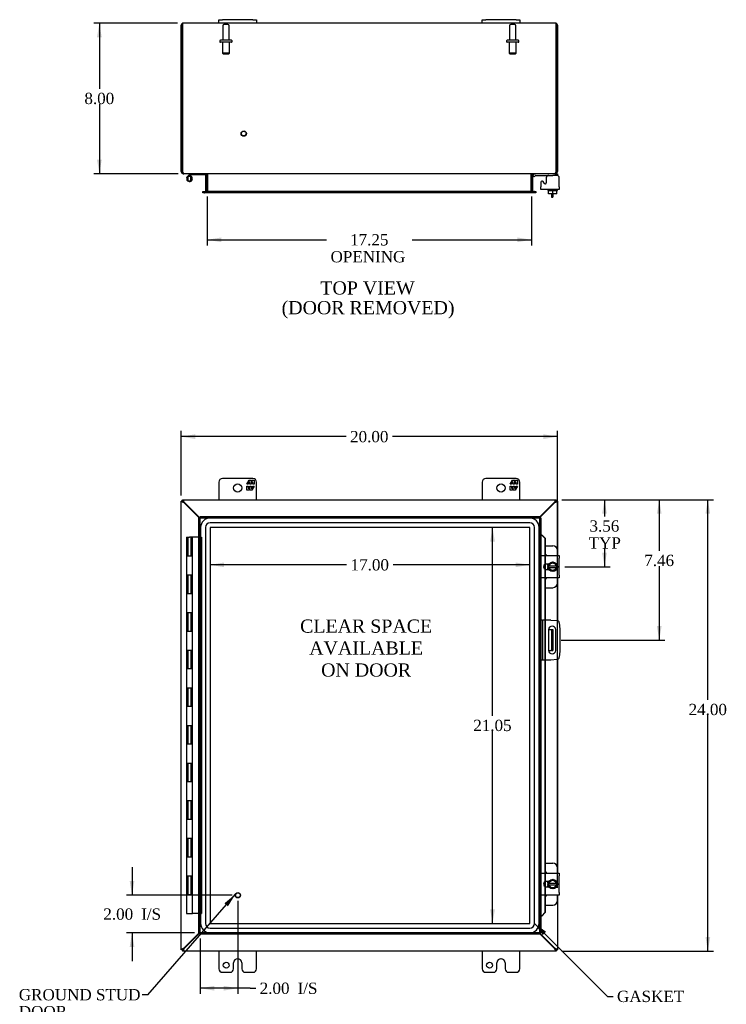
# Model space of a CAD drawing. Header units: inches. Extents: x 6 to 148, y 5 to 99.
# Tile 3 of 7: x 30 to 68, y 33 to 85. Entities that reach past the tile are written whole.
import ezdxf
from ezdxf.enums import TextEntityAlignment as Align

# ---------------------------------------------------------------- set-up
doc = ezdxf.new("R2010")
doc.units = ezdxf.units.IN
doc.header["$MEASUREMENT"] = 0
for name, color, linetype in [('COM40153-1', 7, 'CONTINUOUS'), ('COM40153-2', 7, 'CONTINUOUS'), ('COM42667', 7, 'CONTINUOUS'), ('COM42780', 7, 'CONTINUOUS'), ('COM48438', 7, 'CONTINUOUS'), ('COM70219', 7, 'CONTINUOUS'), ('COM71780-10', 7, 'CONTINUOUS'), ('DEFAULT', 7, 'CONTINUOUS'), ('FET07710', 7, 'CONTINUOUS'), ('HNG10620-20B', 7, 'CONTINUOUS'), ('HNG10620-20C', 7, 'CONTINUOUS'), ('HNG10620-20P', 7, 'CONTINUOUS'), ('SCC19011', 7, 'CONTINUOUS'), ('SPR20265', 7, 'CONTINUOUS'), ('STD21878', 7, 'CONTINUOUS'), ('STD26094', 7, 'CONTINUOUS'), ('WAF25035', 7, 'CONTINUOUS')]:
    doc.layers.add(name, color=color, linetype=linetype)
doc.styles.add('SEACAD_TIMES_NEW_ROMAN', font='times.ttf')

# ---------------------------------------------------------------- blocks, each defined once
blk = doc.blocks.new('SEANNOT_GROUP2')
at = {"layer": 'DEFAULT', "linetype": 'Continuous'}
blk.add_hatch(color=136, dxfattribs=at).paths.add_polyline_path([(41.171, 37.746), (41.569, 38.394), (40.983, 37.91)])
at = {"layer": 'DEFAULT', "color": 136, "linetype": 'Continuous'}
blk.add_line((36.917, 33.05), (36.617, 33.05), dxfattribs=at)
blk.add_lwpolyline([(36.917, 33.05), (41.569, 38.394)], dxfattribs=at)
at = {"layer": 'DEFAULT', "color": 136, "linetype": 'Continuous', "style": 'SEACAD_TIMES_NEW_ROMAN'}
for s, p in [('GROUND STUD', (30.052, 33.35)), ('DOOR', (30.052, 32.45))]:
    blk.add_text(s, height=0.6, dxfattribs=at).set_placement(p, align=Align.TOP_LEFT)
blk = doc.blocks.new('SEANNOT_GROUP3')
at = {"layer": 'DEFAULT', "linetype": 'Continuous'}
blk.add_hatch(color=136, dxfattribs=at).paths.add_polyline_path([(58.084, 36.4), (57.465, 36.842), (57.907, 36.223)])
at = {"layer": 'DEFAULT', "color": 136, "linetype": 'Continuous'}
blk.add_line((61.345, 32.961), (61.645, 32.961), dxfattribs=at)
blk.add_lwpolyline([(61.345, 32.961), (57.465, 36.842)], dxfattribs=at)
at = {"layer": 'DEFAULT', "color": 136, "linetype": 'Continuous', "style": 'SEACAD_TIMES_NEW_ROMAN'}
blk.add_text('GASKET', height=0.6, dxfattribs=at).set_placement((61.855, 33.261), align=Align.TOP_LEFT)
blk = doc.blocks.new('GDIMGGROUP')
at = {"layer": 'DEFAULT', "linetype": 'Continuous'}
for points in [[(39.439, 62.846), (38.689, 62.721), (39.439, 62.596)], [(57.936, 62.846), (57.936, 62.596), (58.686, 62.721)]]:
    blk.add_hatch(color=136, dxfattribs=at).paths.add_polyline_path(points)
at = {"layer": 'DEFAULT', "color": 136, "linetype": 'Continuous'}
for p, q in [((38.689, 59.596), (38.689, 63.021)), ((58.686, 38.737), (58.686, 63.021)), ((47.454, 62.721), (38.689, 62.721)), ((58.686, 62.721), (49.921, 62.721))]:
    blk.add_line(p, q, dxfattribs=at)
at = {"layer": 'DEFAULT', "color": 136, "linetype": 'Continuous', "style": 'SEACAD_TIMES_NEW_ROMAN'}
blk.add_text('20.00', height=0.6, dxfattribs=at).set_placement((47.664, 63.021), align=Align.TOP_LEFT)
blk = doc.blocks.new('GDIMGGROUP1')
at = {"layer": 'DEFAULT', "linetype": 'Continuous'}
for points in [[(66.811, 58.618), (66.686, 59.368), (66.561, 58.618)], [(66.811, 36.118), (66.561, 36.118), (66.686, 35.368)]]:
    blk.add_hatch(color=136, dxfattribs=at).paths.add_polyline_path(points)
at = {"layer": 'DEFAULT', "color": 136, "linetype": 'Continuous'}
for p, q in [((58.917, 59.368), (66.986, 59.368)), ((66.686, 48.724), (66.686, 59.368)), ((66.686, 35.368), (66.686, 47.914)), ((58.917, 35.368), (66.986, 35.368))]:
    blk.add_line(p, q, dxfattribs=at)
at = {"layer": 'DEFAULT', "color": 136, "linetype": 'Continuous', "style": 'SEACAD_TIMES_NEW_ROMAN'}
blk.add_text('24.00', height=0.6, dxfattribs=at).set_placement((65.663, 48.514), align=Align.TOP_LEFT)
blk = doc.blocks.new('GDIMGGROUP2')
at = {"layer": 'DEFAULT', "linetype": 'Continuous'}
for points in [[(35.947, 39.087), (36.072, 38.337), (36.197, 39.087)], [(35.947, 35.587), (36.197, 35.587), (36.072, 36.337)]]:
    blk.add_hatch(color=136, dxfattribs=at).paths.add_polyline_path(points)
at = {"layer": 'DEFAULT', "color": 136, "linetype": 'Continuous'}
for p, q in [((36.072, 39.837), (36.072, 38.337)), ((41.398, 38.337), (35.772, 38.337)), ((39.398, 36.337), (35.772, 36.337)), ((36.072, 36.337), (36.072, 34.837))]:
    blk.add_line(p, q, dxfattribs=at)
at = {"layer": 'DEFAULT', "color": 136, "linetype": 'Continuous', "style": 'SEACAD_TIMES_NEW_ROMAN'}
for s, p in [('2.00', (34.547, 37.637)), ('I/S', (36.559, 37.637))]:
    blk.add_text(s, height=0.6, dxfattribs=at).set_placement(p, align=Align.TOP_LEFT)
blk = doc.blocks.new('GDIMGGROUP3')
at = {"layer": 'DEFAULT', "linetype": 'Continuous'}
for points in [[(40.448, 33.268), (40.448, 33.518), (39.698, 33.393)], [(40.948, 33.268), (41.698, 33.393), (40.948, 33.518)]]:
    blk.add_hatch(color=136, dxfattribs=at).paths.add_polyline_path(points)
at = {"layer": 'DEFAULT', "color": 136, "linetype": 'Continuous'}
for p, q in [((41.698, 38.037), (41.698, 33.093)), ((39.698, 36.037), (39.698, 33.093)), ((42.349, 33.393), (39.698, 33.393)), ((42.349, 33.393), (42.649, 33.393))]:
    blk.add_line(p, q, dxfattribs=at)
at = {"layer": 'DEFAULT', "color": 136, "linetype": 'Continuous', "style": 'SEACAD_TIMES_NEW_ROMAN'}
for s, p in [('2.00', (42.859, 33.693)), ('I/S', (44.872, 33.693))]:
    blk.add_text(s, height=0.6, dxfattribs=at).set_placement(p, align=Align.TOP_LEFT)
blk = doc.blocks.new('GDIMGGROUP4')
at = {"layer": 'DEFAULT', "linetype": 'Continuous'}
for points in [[(34.21, 83.951), (34.46, 83.951), (34.335, 84.701)], [(34.21, 77.451), (34.335, 76.701), (34.46, 77.451)]]:
    blk.add_hatch(color=136, dxfattribs=at).paths.add_polyline_path(points)
at = {"layer": 'DEFAULT', "color": 136, "linetype": 'Continuous'}
for p, q in [((38.497, 84.701), (34.035, 84.701)), ((34.335, 84.701), (34.335, 81.211)), ((34.335, 80.401), (34.335, 76.701)), ((38.523, 76.701), (34.035, 76.701))]:
    blk.add_line(p, q, dxfattribs=at)
at = {"layer": 'DEFAULT', "color": 136, "linetype": 'Continuous', "style": 'SEACAD_TIMES_NEW_ROMAN'}
blk.add_text('8.00', height=0.6, dxfattribs=at).set_placement((33.539, 81.001), align=Align.TOP_LEFT)
blk = doc.blocks.new('GDIMGGROUP16')
at = {"layer": 'DEFAULT', "linetype": 'Continuous'}
for points in [[(61.315, 58.618), (61.19, 59.368), (61.065, 58.618)], [(61.315, 56.556), (61.065, 56.556), (61.19, 55.806)]]:
    blk.add_hatch(color=136, dxfattribs=at).paths.add_polyline_path(points)
at = {"layer": 'DEFAULT', "color": 136, "linetype": 'Continuous'}
for p, q in [((58.917, 59.368), (61.49, 59.368)), ((61.19, 59.368), (61.19, 58.479)), ((61.19, 56.769), (61.19, 55.806)), ((59.085, 55.806), (61.49, 55.806))]:
    blk.add_line(p, q, dxfattribs=at)
at = {"layer": 'DEFAULT', "color": 136, "linetype": 'Continuous', "style": 'SEACAD_TIMES_NEW_ROMAN'}
for s, p in [('3.56', (60.393, 58.269)), ('TYP', (60.351, 57.369))]:
    blk.add_text(s, height=0.6, dxfattribs=at).set_placement(p, align=Align.TOP_LEFT)
blk = doc.blocks.new('GDIMGGROUP17')
at = {"layer": 'DEFAULT', "linetype": 'Continuous'}
for points in [[(64.227, 58.618), (64.102, 59.368), (63.977, 58.618)], [(64.227, 52.658), (63.977, 52.658), (64.102, 51.908)]]:
    blk.add_hatch(color=136, dxfattribs=at).paths.add_polyline_path(points)
at = {"layer": 'DEFAULT', "color": 136, "linetype": 'Continuous'}
for p, q in [((58.917, 59.368), (64.402, 59.368)), ((64.102, 59.368), (64.102, 56.65)), ((64.102, 55.84), (64.102, 51.908)), ((58.895, 51.908), (64.402, 51.908))]:
    blk.add_line(p, q, dxfattribs=at)
at = {"layer": 'DEFAULT', "color": 136, "linetype": 'Continuous', "style": 'SEACAD_TIMES_NEW_ROMAN'}
blk.add_text('7.46', height=0.6, dxfattribs=at).set_placement((63.306, 56.44), align=Align.TOP_LEFT)
blk = doc.blocks.new('GDIMGGROUP18')
at = {"layer": 'DEFAULT', "linetype": 'Continuous'}
for points in [[(40.814, 73.061), (40.814, 73.311), (40.064, 73.186)], [(56.564, 73.061), (57.314, 73.186), (56.564, 73.311)]]:
    blk.add_hatch(color=136, dxfattribs=at).paths.add_polyline_path(points)
at = {"layer": 'DEFAULT', "color": 136, "linetype": 'Continuous'}
for p, q in [((40.064, 75.496), (40.064, 72.886)), ((57.314, 75.496), (57.314, 72.886)), ((40.064, 73.186), (46.417, 73.186)), ((50.961, 73.186), (57.314, 73.186))]:
    blk.add_line(p, q, dxfattribs=at)
at = {"layer": 'DEFAULT', "color": 136, "linetype": 'Continuous', "style": 'SEACAD_TIMES_NEW_ROMAN'}
for s, p in [('17.25', (47.665, 73.486)), ('OPENING ', (46.627, 72.586))]:
    blk.add_text(s, height=0.6, dxfattribs=at).set_placement(p, align=Align.TOP_LEFT)
blk = doc.blocks.new('GDIMGGROUP24')
at = {"layer": 'DEFAULT', "linetype": 'Continuous'}
for points in [[(40.968, 55.78), (40.968, 56.03), (40.218, 55.905)], [(56.466, 55.78), (57.216, 55.905), (56.466, 56.03)]]:
    blk.add_hatch(color=136, dxfattribs=at).paths.add_polyline_path(points)
at = {"layer": 'DEFAULT', "color": 136, "linetype": 'Continuous'}
for p, q in [((47.483, 55.905), (40.218, 55.905)), ((57.216, 55.905), (49.951, 55.905))]:
    blk.add_line(p, q, dxfattribs=at)
at = {"layer": 'DEFAULT', "color": 136, "linetype": 'Continuous', "style": 'SEACAD_TIMES_NEW_ROMAN'}
blk.add_text('17.00', height=0.6, dxfattribs=at).set_placement((47.693, 56.205), align=Align.TOP_LEFT)
blk = doc.blocks.new('GDIMGGROUP25')
at = {"layer": 'DEFAULT', "linetype": 'Continuous'}
for points in [[(55.113, 57.145), (55.363, 57.145), (55.238, 57.895)], [(55.113, 37.591), (55.238, 36.841), (55.363, 37.591)]]:
    blk.add_hatch(color=136, dxfattribs=at).paths.add_polyline_path(points)
at = {"layer": 'DEFAULT', "color": 136, "linetype": 'Continuous'}
for p, q in [((55.238, 47.878), (55.238, 57.895)), ((55.238, 36.841), (55.238, 47.068))]:
    blk.add_line(p, q, dxfattribs=at)
at = {"layer": 'DEFAULT', "color": 136, "linetype": 'Continuous', "style": 'SEACAD_TIMES_NEW_ROMAN'}
blk.add_text('21.05', height=0.6, dxfattribs=at).set_placement((54.214, 47.668), align=Align.TOP_LEFT)

msp = doc.modelspace()

# ---------------------------------------------------------------- linework, layer by layer
at = {"layer": 'COM40153-1', "color": 7}
for p, q in [((58.367, 75.629), (58.367, 75.451)), ((58.367, 75.451), (58.439, 75.451)), ((58.439, 75.629), (58.439, 75.451)), ((58.221, 52.47), (58.331, 52.47)), ((58.331, 52.47), (58.367, 52.47)), ((58.367, 52.47), (58.439, 52.47)), ((58.367, 52.47), (58.367, 51.345)), ((58.439, 52.47), (58.439, 51.345)), ((58.221, 51.345), (58.331, 51.345)), ((58.367, 51.345), (58.331, 51.345)), ((58.367, 51.345), (58.439, 51.345))]:
    msp.add_line(p, q, dxfattribs=at)
at = {"layer": 'COM40153-2', "color": 7}
for p, q in [((57.886, 52.97), (57.814, 52.97)), ((57.886, 52.97), (57.886, 50.845)), ((57.886, 52.97), (57.922, 52.97)), ((58.337, 52.97), (57.922, 52.97)), ((58.337, 52.97), (58.671, 52.941)), ((58.22, 52.458), (58.22, 51.358)), ((58.595, 51.358), (58.595, 52.458)), ((58.785, 52.827), (58.814, 52.493)), ((58.814, 52.493), (58.814, 51.322)), ((58.814, 51.322), (58.785, 50.988)), ((57.886, 50.845), (57.814, 50.845)), ((57.922, 50.845), (57.886, 50.845)), ((58.337, 50.845), (57.922, 50.845)), ((58.671, 50.874), (58.337, 50.845))]:
    msp.add_line(p, q, dxfattribs=at)
for centre, radius, start, end in [((58.66, 52.816), 0.125, 5, 85), ((58.408, 52.458), 0.188, 0, 180), ((58.408, 51.358), 0.188, 180, 0), ((58.66, 50.999), 0.125, 275, 355)]:
    msp.add_arc(centre, radius, start, end, dxfattribs=at)
at = {"layer": 'COM42667', "color": 7}
for p, q in [((58.098, 76.481), (58.098, 76.221)), ((58.785, 75.998), (58.785, 76.481)), ((57.815, 76.254), (57.815, 75.998)), ((57.815, 75.855), (57.815, 75.998)), ((57.988, 76.189), (57.925, 76.286)), ((58.785, 75.998), (58.785, 75.855)), ((58.785, 75.855), (57.815, 75.855)), ((57.815, 56.251), (57.815, 56.394)), ((57.815, 56.394), (58.785, 56.394)), ((57.815, 56.251), (57.815, 55.36)), ((58.785, 56.394), (58.785, 56.251)), ((58.785, 55.36), (58.785, 56.251)), ((58.229, 55.946), (58.089, 55.946)), ((58.089, 55.665), (58.229, 55.665)), ((57.815, 55.217), (57.815, 55.36)), ((58.785, 55.217), (57.815, 55.217)), ((58.785, 55.36), (58.785, 55.217)), ((57.815, 39.375), (57.815, 39.518)), ((57.815, 39.518), (58.785, 39.518)), ((57.815, 39.375), (57.815, 38.484)), ((58.785, 39.518), (58.785, 39.375)), ((58.785, 38.484), (58.785, 39.375)), ((58.229, 39.07), (58.089, 39.07)), ((58.089, 38.789), (58.229, 38.789)), ((57.815, 38.341), (57.815, 38.484)), ((58.785, 38.341), (57.815, 38.341)), ((58.785, 38.484), (58.785, 38.341))]:
    msp.add_line(p, q, dxfattribs=at)
for centre, radius, start, end in [((58.223, 76.481), 0.125, 90, 180), ((58.66, 76.481), 0.125, 0, 90), ((57.875, 76.254), 0.06, 32.8455, 180), ((58.038, 76.221), 0.06, 212.8455, 0), ((58.089, 55.806), 0.141, 90, 270), ((58.089, 38.93), 0.141, 90, 270)]:
    msp.add_arc(centre, radius, start, end, dxfattribs=at)
at = {"layer": 'COM42780', "color": 7}
for p, q in [((57.386, 76.609), (57.436, 76.659)), ((57.386, 76.609), (57.453, 76.541)), ((57.453, 76.541), (57.503, 76.592)), ((57.537, 76.606), (58.436, 76.606)), ((58.686, 76.606), (58.436, 76.606)), ((58.581, 76.701), (58.686, 76.701)), ((58.686, 76.701), (58.686, 76.606)), ((58.686, 76.603), (58.686, 76.606)), ((58.039, 56.921), (58.436, 56.921)), ((58.686, 56.394), (58.686, 56.671)), ((58.186, 55.872), (58.186, 55.946)), ((58.186, 55.665), (58.186, 55.737)), ((58.686, 54.94), (58.686, 55.217)), ((58.039, 54.69), (58.436, 54.69)), ((58.039, 40.045), (58.436, 40.045)), ((58.686, 39.518), (58.686, 39.795)), ((58.186, 38.996), (58.186, 39.07)), ((58.186, 38.789), (58.186, 38.861)), ((58.686, 38.064), (58.686, 38.341)), ((58.039, 37.814), (58.436, 37.814))]:
    msp.add_line(p, q, dxfattribs=at)
for centre, radius, start, end in [((57.537, 76.558), 0.143, 90, 135), ((57.537, 76.558), 0.048, 90, 135), ((58.436, 56.671), 0.25, 0, 90), ((57.936, 56.234), 0.25, 39.9324, 65.6695), ((57.936, 55.377), 0.25, 294.3305, 320.0676), ((58.436, 54.94), 0.25, 270, 0), ((58.436, 39.795), 0.25, 0, 90), ((57.936, 39.358), 0.25, 39.9324, 65.6695), ((57.936, 38.501), 0.25, 294.3305, 320.0676), ((58.436, 38.064), 0.25, 270, 0)]:
    msp.add_arc(centre, radius, start, end, dxfattribs=at)
msp.add_open_spline([(58.183, 76.598), (58.182, 76.6), (58.182, 76.601), (58.18, 76.605), (58.179, 76.606), (58.177, 76.606)], degree=3, knots=[0.6179659, 0.6179659, 0.6179659, 0.6179659, 0.75, 0.75, 1, 1, 1, 1], dxfattribs=at)
at = {"layer": 'COM48438', "color": 7}
for p, q in [((38.689, 76.809), (38.689, 84.593)), ((38.761, 84.695), (38.761, 84.593)), ((38.761, 84.593), (38.761, 84.695)), ((38.761, 76.809), (38.761, 84.593)), ((38.761, 84.593), (38.761, 76.809)), ((40.689, 84.701), (38.797, 84.701)), ((54.689, 84.701), (42.689, 84.701)), ((58.581, 84.701), (56.689, 84.701)), ((58.617, 84.593), (58.617, 84.695)), ((58.617, 84.695), (58.617, 84.593)), ((58.617, 76.809), (58.617, 84.593)), ((58.617, 84.593), (58.617, 76.809)), ((58.689, 84.593), (58.689, 76.809)), ((38.761, 76.809), (38.689, 76.809)), ((38.797, 76.725), (38.797, 76.701)), ((38.797, 76.701), (38.821, 76.701)), ((58.555, 76.701), (38.823, 76.701)), ((39.992, 75.796), (39.992, 76.665)), ((39.992, 76.665), (40.064, 76.665)), ((40.064, 75.796), (40.064, 76.665)), ((40.077, 76.665), (40.077, 75.796)), ((57.301, 75.796), (57.301, 76.665)), ((57.386, 76.665), (57.314, 76.665)), ((57.314, 75.796), (57.314, 76.665)), ((57.386, 75.796), (57.386, 76.665)), ((58.557, 76.701), (58.581, 76.701)), ((58.581, 76.725), (58.581, 76.701)), ((58.617, 76.809), (58.689, 76.809)), ((39.834, 75.688), (39.834, 75.76)), ((39.834, 75.76), (39.91, 75.76)), ((39.91, 75.688), (39.834, 75.688)), ((39.91, 75.76), (39.917, 75.76)), ((39.91, 75.688), (39.917, 75.688)), ((39.917, 75.76), (39.962, 75.76)), ((39.917, 75.76), (39.917, 75.688)), ((39.962, 75.688), (39.917, 75.688)), ((57.415, 75.76), (39.962, 75.76)), ((57.415, 75.688), (39.962, 75.688)), ((39.992, 75.796), (40.064, 75.796)), ((57.386, 75.796), (57.314, 75.796)), ((57.415, 75.76), (57.46, 75.76)), ((57.46, 75.688), (57.415, 75.688)), ((57.468, 75.76), (57.46, 75.76)), ((57.46, 75.688), (57.46, 75.76)), ((57.468, 75.688), (57.46, 75.688)), ((57.468, 75.76), (57.544, 75.76)), ((57.544, 75.688), (57.468, 75.688)), ((57.544, 75.76), (57.544, 75.688)), ((38.761, 59.296), (38.689, 59.296)), ((38.689, 35.44), (38.689, 59.296)), ((38.761, 59.368), (58.617, 59.368)), ((38.761, 59.296), (38.761, 59.368)), ((38.761, 59.296), (38.797, 59.26)), ((38.761, 59.296), (38.797, 59.26)), ((38.797, 59.234), (38.821, 59.217)), ((38.821, 59.217), (39.641, 58.398)), ((38.823, 59.26), (38.839, 59.235)), ((38.839, 59.235), (39.676, 58.398)), ((57.742, 58.439), (58.539, 59.235)), ((57.742, 58.403), (58.557, 59.217)), ((58.539, 59.235), (58.555, 59.26)), ((58.557, 59.217), (58.581, 59.234)), ((58.617, 59.296), (58.581, 59.26)), ((58.617, 59.296), (58.581, 59.26)), ((58.617, 59.296), (58.617, 59.368)), ((58.617, 59.296), (58.689, 59.296)), ((58.689, 59.296), (58.689, 56.394)), ((58.689, 55.217), (58.689, 52.938)), ((58.689, 50.877), (58.689, 39.518)), ((58.689, 38.341), (58.689, 35.44)), ((39.641, 36.337), (38.821, 35.518)), ((39.676, 36.337), (38.839, 35.5)), ((58.557, 35.518), (57.742, 36.333)), ((58.539, 35.5), (57.742, 36.297)), ((38.761, 35.44), (38.689, 35.44)), ((38.761, 35.44), (38.797, 35.476)), ((38.761, 35.44), (38.797, 35.476)), ((38.761, 35.44), (38.761, 35.368)), ((58.617, 35.368), (38.761, 35.368)), ((38.821, 35.518), (38.797, 35.501)), ((38.839, 35.5), (38.823, 35.476)), ((58.555, 35.476), (58.539, 35.5)), ((58.581, 35.501), (58.557, 35.518)), ((58.617, 35.44), (58.581, 35.476)), ((58.617, 35.44), (58.581, 35.476)), ((58.617, 35.44), (58.617, 35.368)), ((58.617, 35.44), (58.689, 35.44))]:
    msp.add_line(p, q, dxfattribs=at)
for centre, radius, start, end in [((38.797, 84.593), 0.108, 109.4712, 180), ((38.797, 84.593), 0.108, 90, 109.4712), ((58.581, 84.593), 0.108, 70.5288, 90), ((58.581, 84.593), 0.108, 0, 70.5288), ((38.797, 76.809), 0.108, 180, 270), ((38.797, 76.809), 0.036, 180, 218.7236), ((39.956, 76.665), 0.036, 0, 90), ((39.956, 76.665), 0.108, 0, 10.3994), ((57.422, 76.665), 0.108, 169.6015, 180), ((57.422, 76.665), 0.036, 90, 180), ((58.581, 76.809), 0.108, 270, 0), ((58.581, 76.809), 0.036, 321.2764, 0), ((39.956, 75.796), 0.036, 270, 0), ((39.956, 75.796), 0.108, 349.6031, 0), ((57.422, 75.796), 0.108, 180, 190.3965), ((57.422, 75.796), 0.036, 180, 270)]:
    msp.add_arc(centre, radius, start, end, dxfattribs=at)
for centre, start_param, end_param in [((38.797, 84.593), 3.141593, 3.48143), ((58.581, 84.593), 2.801756, 3.141593)]:
    msp.add_ellipse(centre, major_axis=(0, -0.108), ratio=0.997813, start_param=start_param, end_param=end_param, dxfattribs=at)
for points, knots in [([(38.761, 76.809), (38.766, 76.795), (38.771, 76.781), (38.782, 76.754), (38.787, 76.743), (38.797, 76.723), (38.802, 76.715), (38.812, 76.704), (38.818, 76.701), (38.823, 76.701)], [0, 0, 0, 0, 0.25, 0.25, 0.5, 0.5, 0.75, 0.75, 1, 1, 1, 1]), ([(40.077, 76.665), (40.077, 76.667), (40.077, 76.669), (40.075, 76.672), (40.074, 76.674), (40.07, 76.678), (40.066, 76.681), (40.058, 76.686), (40.054, 76.688), (40.045, 76.691), (40.04, 76.693), (40.025, 76.696), (40.015, 76.698), (39.995, 76.7), (39.984, 76.701), (39.974, 76.701)], [0, 0, 0, 0, 0.0625, 0.0625, 0.125, 0.125, 0.25, 0.25, 0.375, 0.375, 0.5, 0.5, 0.75, 0.75, 1, 1, 1, 1]), ([(57.404, 76.701), (57.394, 76.701), (57.383, 76.7), (57.363, 76.698), (57.353, 76.696), (57.338, 76.693), (57.333, 76.691), (57.324, 76.688), (57.319, 76.686), (57.311, 76.681), (57.308, 76.678), (57.304, 76.674), (57.303, 76.672), (57.301, 76.669), (57.301, 76.667), (57.301, 76.665)], [0, 0, 0, 0, 0.25, 0.25, 0.5, 0.5, 0.625, 0.625, 0.75, 0.75, 0.875, 0.875, 0.9375, 0.9375, 1, 1, 1, 1]), ([(58.555, 76.701), (58.56, 76.701), (58.565, 76.704), (58.576, 76.715), (58.581, 76.723), (58.591, 76.743), (58.596, 76.754), (58.607, 76.781), (58.612, 76.795), (58.617, 76.809)], [0, 0, 0, 0, 0.25, 0.25, 0.5, 0.5, 0.75, 0.75, 1, 1, 1, 1]), ([(39.974, 75.76), (39.984, 75.76), (39.995, 75.76), (40.015, 75.763), (40.025, 75.764), (40.04, 75.768), (40.045, 75.77), (40.054, 75.773), (40.058, 75.775), (40.066, 75.78), (40.07, 75.782), (40.074, 75.787), (40.075, 75.789), (40.077, 75.792), (40.077, 75.794), (40.077, 75.796)], [0, 0, 0, 0, 0.25, 0.25, 0.5, 0.5, 0.625, 0.625, 0.75, 0.75, 0.875, 0.875, 0.9375, 0.9375, 1, 1, 1, 1]), ([(57.301, 75.796), (57.301, 75.794), (57.301, 75.792), (57.303, 75.789), (57.304, 75.787), (57.308, 75.782), (57.311, 75.78), (57.319, 75.775), (57.324, 75.773), (57.333, 75.77), (57.338, 75.768), (57.353, 75.764), (57.363, 75.763), (57.383, 75.76), (57.394, 75.76), (57.404, 75.76)], [0, 0, 0, 0, 0.0625, 0.0625, 0.125, 0.125, 0.25, 0.25, 0.375, 0.375, 0.5, 0.5, 0.75, 0.75, 1, 1, 1, 1]), ([(38.689, 59.296), (38.689, 59.29), (38.692, 59.285), (38.703, 59.275), (38.711, 59.27), (38.731, 59.26), (38.743, 59.254), (38.769, 59.244), (38.783, 59.239), (38.797, 59.234)], [0, 0, 0, 0, 0.25, 0.25, 0.5, 0.5, 0.75, 0.75, 1, 1, 1, 1]), ([(38.761, 59.368), (38.766, 59.368), (38.771, 59.365), (38.782, 59.354), (38.787, 59.346), (38.797, 59.326), (38.802, 59.314), (38.812, 59.288), (38.818, 59.274), (38.823, 59.26)], [0, 0, 0, 0, 0.25, 0.25, 0.5, 0.5, 0.75, 0.75, 1, 1, 1, 1]), ([(38.761, 59.296), (38.761, 59.285), (38.765, 59.275), (38.778, 59.254), (38.787, 59.244), (38.797, 59.234)], [0, 0, 0, 0, 0.5, 0.5, 1, 1, 1, 1]), ([(38.761, 59.296), (38.766, 59.296), (38.771, 59.295), (38.782, 59.291), (38.787, 59.288), (38.797, 59.282), (38.802, 59.278), (38.812, 59.269), (38.818, 59.264), (38.823, 59.26)], [0, 0, 0, 0, 0.25, 0.25, 0.5, 0.5, 0.75, 0.75, 1, 1, 1, 1]), ([(58.555, 59.26), (58.56, 59.274), (58.565, 59.288), (58.576, 59.314), (58.581, 59.326), (58.591, 59.346), (58.596, 59.354), (58.607, 59.365), (58.612, 59.368), (58.617, 59.368)], [0, 0, 0, 0, 0.25, 0.25, 0.5, 0.5, 0.75, 0.75, 1, 1, 1, 1]), ([(58.555, 59.26), (58.56, 59.264), (58.565, 59.269), (58.576, 59.278), (58.581, 59.282), (58.591, 59.288), (58.596, 59.291), (58.607, 59.295), (58.612, 59.296), (58.617, 59.296)], [0, 0, 0, 0, 0.25, 0.25, 0.5, 0.5, 0.75, 0.75, 1, 1, 1, 1]), ([(58.581, 59.234), (58.595, 59.239), (58.609, 59.244), (58.635, 59.254), (58.647, 59.26), (58.667, 59.27), (58.675, 59.275), (58.686, 59.285), (58.689, 59.29), (58.689, 59.296)], [0, 0, 0, 0, 0.25, 0.25, 0.5, 0.5, 0.75, 0.75, 1, 1, 1, 1]), ([(58.581, 59.234), (58.59, 59.244), (58.6, 59.254), (58.613, 59.275), (58.617, 59.285), (58.617, 59.296)], [0, 0, 0, 0, 0.5, 0.5, 1, 1, 1, 1]), ([(38.797, 35.501), (38.783, 35.496), (38.769, 35.491), (38.743, 35.481), (38.731, 35.476), (38.711, 35.465), (38.703, 35.46), (38.692, 35.45), (38.689, 35.445), (38.689, 35.44)], [0, 0, 0, 0, 0.25, 0.25, 0.5, 0.5, 0.75, 0.75, 1, 1, 1, 1]), ([(38.797, 35.501), (38.787, 35.491), (38.778, 35.481), (38.765, 35.46), (38.761, 35.45), (38.761, 35.44)], [0, 0, 0, 0, 0.5, 0.5, 1, 1, 1, 1]), ([(38.823, 35.476), (38.818, 35.471), (38.812, 35.466), (38.802, 35.458), (38.797, 35.454), (38.787, 35.447), (38.782, 35.444), (38.771, 35.441), (38.766, 35.44), (38.761, 35.44)], [0, 0, 0, 0, 0.25, 0.25, 0.5, 0.5, 0.75, 0.75, 1, 1, 1, 1]), ([(38.823, 35.476), (38.818, 35.462), (38.812, 35.447), (38.802, 35.421), (38.797, 35.409), (38.787, 35.389), (38.782, 35.381), (38.771, 35.37), (38.766, 35.368), (38.761, 35.368)], [0, 0, 0, 0, 0.25, 0.25, 0.5, 0.5, 0.75, 0.75, 1, 1, 1, 1]), ([(58.617, 35.44), (58.612, 35.44), (58.607, 35.441), (58.596, 35.444), (58.591, 35.447), (58.581, 35.454), (58.576, 35.458), (58.565, 35.466), (58.56, 35.471), (58.555, 35.476)], [0, 0, 0, 0, 0.25, 0.25, 0.5, 0.5, 0.75, 0.75, 1, 1, 1, 1]), ([(58.617, 35.368), (58.612, 35.368), (58.607, 35.37), (58.596, 35.381), (58.591, 35.389), (58.581, 35.409), (58.576, 35.421), (58.565, 35.447), (58.56, 35.462), (58.555, 35.476)], [0, 0, 0, 0, 0.25, 0.25, 0.5, 0.5, 0.75, 0.75, 1, 1, 1, 1]), ([(58.689, 35.44), (58.689, 35.445), (58.686, 35.45), (58.675, 35.46), (58.667, 35.465), (58.647, 35.476), (58.635, 35.481), (58.609, 35.491), (58.595, 35.496), (58.581, 35.501)], [0, 0, 0, 0, 0.25, 0.25, 0.5, 0.5, 0.75, 0.75, 1, 1, 1, 1]), ([(58.617, 35.44), (58.617, 35.45), (58.613, 35.46), (58.6, 35.481), (58.59, 35.491), (58.581, 35.501)], [0, 0, 0, 0, 0.5, 0.5, 1, 1, 1, 1])]:
    msp.add_open_spline(points, degree=3, knots=knots, dxfattribs=at)
at = {"layer": 'COM70219', "color": 7}
for p, q in [((57.215, 58.394), (40.219, 58.394)), ((57.215, 58.393), (40.219, 58.393)), ((57.215, 58.144), (40.219, 58.144)), ((39.719, 57.894), (39.719, 36.842)), ((39.72, 57.894), (39.72, 36.842)), ((39.969, 57.894), (39.969, 36.842)), ((40.218, 57.894), (40.218, 36.842)), ((57.215, 57.895), (40.219, 57.895)), ((40.219, 57.894), (40.219, 36.842)), ((57.215, 57.894), (40.219, 57.894)), ((57.215, 36.842), (57.215, 57.894)), ((57.216, 36.842), (57.216, 57.894)), ((57.465, 36.842), (57.465, 57.894)), ((57.714, 36.842), (57.714, 57.894)), ((57.715, 36.842), (57.715, 57.894)), ((40.219, 36.842), (57.215, 36.842)), ((40.219, 36.841), (57.215, 36.841)), ((40.219, 36.592), (57.215, 36.592)), ((40.219, 36.343), (57.215, 36.343)), ((40.219, 36.342), (57.215, 36.342))]:
    msp.add_line(p, q, dxfattribs=at)
for centre, radius, start, end in [((40.219, 57.894), 0.5, 90, 180), ((40.219, 57.894), 0.499, 90, 180), ((40.219, 57.894), 0.25, 90, 180), ((57.215, 57.894), 0.5, 0, 90), ((57.215, 57.894), 0.499, 0, 90), ((57.215, 57.894), 0.25, 0, 90), ((40.219, 57.894), 0.001, 90, 180), ((57.215, 57.894), 0.001, 0, 90), ((40.219, 36.842), 0.5, 180, 270), ((40.219, 36.842), 0.499, 180, 270), ((40.219, 36.842), 0.25, 180, 270), ((40.219, 36.842), 0.001, 180, 270), ((57.215, 36.842), 0.5, 270, 0), ((57.215, 36.842), 0.001, 270, 360), ((57.215, 36.842), 0.25, 270, 0), ((57.215, 36.842), 0.499, 270, 0)]:
    msp.add_arc(centre, radius, start, end, dxfattribs=at)
at = {"layer": 'COM71780-10', "color": 7}
for p, q in [((39.626, 58.398), (39.698, 58.398)), ((39.626, 36.337), (39.626, 58.398)), ((39.698, 58.47), (39.698, 58.398)), ((39.698, 58.47), (57.742, 58.47)), ((39.698, 58.398), (57.742, 58.398)), ((39.698, 58.398), (39.734, 58.362)), ((39.698, 36.337), (39.698, 58.398)), ((39.698, 58.398), (39.734, 58.362)), ((57.742, 58.398), (57.706, 58.362)), ((57.742, 58.398), (57.706, 58.362)), ((57.742, 58.47), (57.742, 58.398)), ((57.742, 58.398), (57.742, 36.337)), ((57.814, 58.398), (57.742, 58.398)), ((57.814, 58.398), (57.814, 36.337)), ((57.814, 57.523), (57.742, 57.523)), ((57.827, 57.523), (57.814, 57.523)), ((57.836, 57.5), (57.845, 57.5)), ((57.856, 57.488), (58.026, 57.315)), ((57.856, 57.488), (57.869, 57.488)), ((57.869, 57.488), (58.039, 57.315)), ((58.026, 57.315), (58.026, 56.394)), ((58.039, 57.315), (58.026, 57.315)), ((58.039, 57.315), (58.039, 56.394)), ((58.026, 56.394), (58.026, 55.931)), ((58.039, 56.394), (58.039, 55.937)), ((58.026, 55.931), (58.026, 55.68)), ((58.026, 55.68), (58.026, 55.217)), ((58.039, 55.937), (58.039, 55.675)), ((58.039, 55.675), (58.039, 55.217)), ((58.026, 55.217), (58.026, 52.97)), ((58.039, 55.217), (58.039, 52.97)), ((58.026, 52.97), (58.026, 50.845)), ((58.039, 52.97), (58.039, 50.845)), ((58.026, 50.845), (58.026, 39.518)), ((58.039, 50.845), (58.039, 39.518)), ((58.026, 39.518), (58.026, 39.055)), ((58.039, 39.518), (58.039, 39.061)), ((58.026, 39.055), (58.026, 38.804)), ((58.026, 38.804), (58.026, 38.341)), ((58.039, 39.061), (58.039, 38.799)), ((58.039, 38.799), (58.039, 38.341)), ((58.026, 38.341), (58.026, 37.42)), ((58.039, 38.341), (58.039, 37.42)), ((57.814, 37.212), (57.742, 37.212)), ((57.814, 37.212), (57.827, 37.212)), ((57.845, 37.235), (57.836, 37.235)), ((58.026, 37.42), (57.856, 37.248)), ((57.856, 37.248), (57.869, 37.248)), ((58.039, 37.42), (57.869, 37.248)), ((58.039, 37.42), (58.026, 37.42)), ((39.626, 36.337), (39.698, 36.337)), ((39.698, 36.337), (39.734, 36.373)), ((39.698, 36.337), (39.734, 36.373)), ((57.742, 36.337), (39.698, 36.337)), ((39.698, 36.265), (39.698, 36.337)), ((57.742, 36.265), (39.698, 36.265)), ((57.742, 36.337), (57.706, 36.373)), ((57.742, 36.337), (57.706, 36.373)), ((57.742, 36.265), (57.742, 36.337)), ((57.814, 36.337), (57.742, 36.337))]:
    msp.add_line(p, q, dxfattribs=at)
for centre, radius, start, end in [((58.254, 58.574), 1.153, 245.7342, 249.4642), ((58.145, 57.757), 0.395, 216.3142, 223.0054), ((58.254, 58.574), 1.153, 249.4642, 250.458), ((58.254, 36.161), 1.153, 111.2725, 114.2658), ((58.145, 36.979), 0.395, 136.9946, 143.6858)]:
    msp.add_arc(centre, radius, start, end, dxfattribs=at)
at = {"layer": 'FET07710', "color": 7}
for p, q in [((40.689, 84.888), (40.876, 84.888)), ((40.689, 84.701), (40.689, 84.888)), ((42.501, 84.888), (40.876, 84.888)), ((42.501, 84.888), (42.689, 84.888)), ((42.689, 84.888), (42.689, 84.701)), ((54.689, 84.888), (54.876, 84.888)), ((54.689, 84.701), (54.689, 84.888)), ((56.501, 84.888), (54.876, 84.888)), ((56.501, 84.888), (56.689, 84.888)), ((56.689, 84.888), (56.689, 84.701)), ((40.876, 84.701), (40.689, 84.701)), ((42.501, 84.701), (40.876, 84.701)), ((42.689, 84.701), (42.501, 84.701)), ((54.876, 84.701), (54.689, 84.701)), ((56.501, 84.701), (54.876, 84.701)), ((56.689, 84.701), (56.501, 84.701)), ((40.689, 60.305), (40.689, 59.368)), ((42.501, 60.493), (40.876, 60.493)), ((42.179, 60.187), (42.301, 60.4)), ((42.341, 60.293), (42.243, 60.293)), ((42.243, 60.293), (42.243, 60.187)), ((42.301, 60.4), (42.41, 60.4)), ((42.341, 60.187), (42.341, 60.293)), ((42.499, 60.293), (42.401, 60.293)), ((42.401, 60.293), (42.401, 60.187)), ((42.41, 60.4), (42.41, 60.322)), ((42.41, 60.322), (42.455, 60.4)), ((42.455, 60.4), (42.564, 60.4)), ((42.499, 60.187), (42.499, 60.293)), ((42.564, 60.4), (42.564, 60.187)), ((42.689, 59.368), (42.689, 60.305)), ((54.689, 60.305), (54.689, 59.368)), ((56.501, 60.493), (54.876, 60.493)), ((56.179, 60.187), (56.301, 60.4)), ((56.341, 60.293), (56.243, 60.293)), ((56.243, 60.293), (56.243, 60.187)), ((56.301, 60.4), (56.41, 60.4)), ((56.341, 60.187), (56.341, 60.293)), ((56.499, 60.293), (56.401, 60.293)), ((56.401, 60.293), (56.401, 60.187)), ((56.41, 60.4), (56.41, 60.322)), ((56.41, 60.322), (56.455, 60.4)), ((56.455, 60.4), (56.564, 60.4)), ((56.499, 60.187), (56.499, 60.293)), ((56.564, 60.4), (56.564, 60.187)), ((56.689, 59.368), (56.689, 60.305)), ((42.243, 60.187), (42.179, 60.187)), ((42.179, 59.878), (42.179, 60.09)), ((42.179, 60.09), (42.243, 60.09)), ((42.287, 59.878), (42.179, 59.878)), ((42.243, 60.09), (42.243, 59.984)), ((42.243, 59.984), (42.341, 59.984)), ((42.332, 59.955), (42.287, 59.878)), ((42.332, 59.878), (42.332, 59.955)), ((42.441, 59.878), (42.332, 59.878)), ((42.401, 60.187), (42.341, 60.187)), ((42.341, 59.984), (42.341, 60.09)), ((42.341, 60.09), (42.401, 60.09)), ((42.401, 60.09), (42.401, 59.984)), ((42.401, 59.984), (42.499, 59.984)), ((42.564, 60.09), (42.441, 59.878)), ((42.564, 60.187), (42.499, 60.187)), ((42.499, 59.984), (42.499, 60.09)), ((42.499, 60.09), (42.564, 60.09)), ((56.243, 60.187), (56.179, 60.187)), ((56.179, 59.878), (56.179, 60.09)), ((56.179, 60.09), (56.243, 60.09)), ((56.287, 59.878), (56.179, 59.878)), ((56.243, 60.09), (56.243, 59.984)), ((56.243, 59.984), (56.341, 59.984)), ((56.332, 59.955), (56.287, 59.878)), ((56.332, 59.878), (56.332, 59.955)), ((56.441, 59.878), (56.332, 59.878)), ((56.401, 60.187), (56.341, 60.187)), ((56.341, 59.984), (56.341, 60.09)), ((56.341, 60.09), (56.401, 60.09)), ((56.401, 60.09), (56.401, 59.984)), ((56.401, 59.984), (56.499, 59.984)), ((56.564, 60.09), (56.441, 59.878)), ((56.564, 60.187), (56.499, 60.187)), ((56.499, 59.984), (56.499, 60.09)), ((56.499, 60.09), (56.564, 60.09)), ((40.689, 35.368), (40.689, 34.43)), ((42.689, 34.43), (42.689, 35.368)), ((54.689, 35.368), (54.689, 34.43)), ((56.689, 34.43), (56.689, 35.368)), ((41.47, 34.43), (41.47, 34.743)), ((41.688, 34.961), (41.689, 34.961)), ((41.907, 34.743), (41.907, 34.43)), ((55.47, 34.43), (55.47, 34.743)), ((55.688, 34.961), (55.689, 34.961)), ((55.907, 34.743), (55.907, 34.43)), ((40.876, 34.243), (41.283, 34.243)), ((42.094, 34.243), (42.501, 34.243)), ((54.876, 34.243), (55.283, 34.243)), ((56.094, 34.243), (56.501, 34.243))]:
    msp.add_line(p, q, dxfattribs=at)
for centre, radius in [((41.689, 59.993), 0.219), ((55.689, 59.993), 0.219), ((41.08, 34.618), 0.156), ((55.08, 34.618), 0.156)]:
    msp.add_circle(centre, radius, dxfattribs=at)
for centre, radius, start, end in [((40.876, 60.305), 0.188, 90, 180), ((42.501, 60.305), 0.188, 0, 90), ((54.876, 60.305), 0.188, 90, 180), ((56.501, 60.305), 0.188, 0, 90), ((41.688, 34.743), 0.218, 90, 180), ((41.689, 34.743), 0.218, 0, 90), ((55.688, 34.743), 0.218, 90, 180), ((55.689, 34.743), 0.218, 0, 90), ((40.876, 34.43), 0.188, 180, 270), ((41.283, 34.43), 0.188, 270, 0), ((42.094, 34.43), 0.188, 180, 270), ((42.501, 34.43), 0.188, 270, 0), ((54.876, 34.43), 0.188, 180, 270), ((55.283, 34.43), 0.188, 270, 0), ((56.094, 34.43), 0.188, 180, 270), ((56.501, 34.43), 0.188, 270, 0)]:
    msp.add_arc(centre, radius, start, end, dxfattribs=at)
at = {"layer": 'HNG10620-20B', "color": 7}
for p, q in [((39.128, 76.657), (39.019, 76.548)), ((39.17, 76.615), (39.11, 76.555)), ((39.146, 76.675), (39.128, 76.657)), ((39.128, 76.657), (39.17, 76.615)), ((39.173, 76.587), (39.163, 76.555)), ((39.188, 76.632), (39.17, 76.615)), ((39.944, 76.641), (39.209, 76.641)), ((39.944, 76.701), (39.944, 76.641)), ((39.128, 56.368), (38.974, 56.368)), ((38.974, 56.368), (38.974, 55.368)), ((38.974, 55.368), (39.128, 55.368)), ((39.128, 54.368), (38.974, 54.368)), ((38.974, 54.368), (38.974, 53.368)), ((38.974, 53.368), (39.128, 53.368)), ((39.128, 52.368), (38.974, 52.368)), ((38.974, 52.368), (38.974, 51.368)), ((38.974, 51.368), (39.128, 51.368)), ((39.128, 50.368), (38.974, 50.368)), ((38.974, 50.368), (38.974, 49.368)), ((38.974, 49.368), (39.128, 49.368)), ((39.128, 48.368), (38.974, 48.368)), ((38.974, 48.368), (38.974, 47.368)), ((38.974, 47.368), (39.128, 47.368)), ((39.128, 46.368), (38.974, 46.368)), ((38.974, 46.368), (38.974, 45.368)), ((38.974, 45.368), (39.128, 45.368)), ((39.128, 44.368), (38.974, 44.368)), ((38.974, 44.368), (38.974, 43.368)), ((38.974, 43.368), (39.128, 43.368)), ((39.128, 42.368), (38.974, 42.368)), ((38.974, 42.368), (38.974, 41.368)), ((38.974, 41.368), (39.128, 41.368)), ((39.128, 40.368), (38.974, 40.368)), ((38.974, 40.368), (38.974, 39.368)), ((38.974, 39.368), (39.128, 39.368)), ((39.128, 38.368), (38.974, 38.368)), ((38.974, 38.368), (38.974, 37.368)), ((38.974, 37.368), (39.282, 37.368))]:
    msp.add_line(p, q, dxfattribs=at)
for centre, radius, start, end in [((39.128, 76.44), 0.154, 135, 72.8181), ((39.209, 76.612), 0.089, 90, 135), ((39.209, 76.612), 0.029, 90, 135)]:
    msp.add_arc(centre, radius, start, end, dxfattribs=at)
at = {"layer": 'HNG10620-20C', "color": 7}
for p, q in [((38.974, 57.368), (39.128, 57.368)), ((38.974, 57.368), (38.974, 56.368)), ((39.034, 57.368), (39.034, 56.368)), ((39.626, 57.368), (39.128, 57.368)), ((39.211, 57.368), (39.211, 56.368)), ((39.222, 56.368), (39.222, 57.368)), ((39.264, 57.368), (39.264, 56.368)), ((39.282, 56.368), (39.282, 57.368)), ((39.669, 57.368), (39.626, 57.368)), ((39.698, 57.368), (39.669, 57.368)), ((39.698, 57.368), (39.758, 57.368)), ((39.758, 57.368), (39.758, 37.368)), ((39.128, 56.368), (38.974, 56.368)), ((39.282, 56.368), (39.128, 56.368)), ((39.282, 55.368), (39.282, 56.368)), ((38.974, 55.368), (39.128, 55.368)), ((38.974, 55.368), (38.974, 54.368)), ((39.034, 55.368), (39.034, 54.368)), ((39.128, 55.368), (39.282, 55.368)), ((39.211, 55.368), (39.211, 54.368)), ((39.222, 54.368), (39.222, 55.368)), ((39.264, 55.368), (39.264, 54.368)), ((39.282, 54.368), (39.282, 55.368)), ((39.128, 54.368), (38.974, 54.368)), ((39.282, 54.368), (39.128, 54.368)), ((39.282, 53.368), (39.282, 54.368)), ((38.974, 53.368), (39.128, 53.368)), ((38.974, 53.368), (38.974, 52.368)), ((39.034, 53.368), (39.034, 52.368)), ((39.128, 53.368), (39.282, 53.368)), ((39.211, 53.368), (39.211, 52.368)), ((39.222, 52.368), (39.222, 53.368)), ((39.264, 53.368), (39.264, 52.368)), ((39.282, 52.368), (39.282, 53.368)), ((39.128, 52.368), (38.974, 52.368)), ((39.282, 52.368), (39.128, 52.368)), ((39.282, 51.368), (39.282, 52.368)), ((38.974, 51.368), (39.128, 51.368)), ((38.974, 51.368), (38.974, 50.368)), ((39.034, 51.368), (39.034, 50.368)), ((39.128, 51.368), (39.282, 51.368)), ((39.211, 51.368), (39.211, 50.368)), ((39.222, 50.368), (39.222, 51.368)), ((39.264, 51.368), (39.264, 50.368)), ((39.282, 50.368), (39.282, 51.368)), ((39.128, 50.368), (38.974, 50.368)), ((39.282, 50.368), (39.128, 50.368)), ((39.282, 49.368), (39.282, 50.368)), ((38.974, 49.368), (39.128, 49.368)), ((38.974, 49.368), (38.974, 48.368)), ((39.034, 49.368), (39.034, 48.368)), ((39.128, 49.368), (39.282, 49.368)), ((39.211, 49.368), (39.211, 48.368)), ((39.222, 48.368), (39.222, 49.368)), ((39.264, 49.368), (39.264, 48.368)), ((39.282, 48.368), (39.282, 49.368)), ((39.128, 48.368), (38.974, 48.368)), ((39.282, 48.368), (39.128, 48.368)), ((39.282, 47.368), (39.282, 48.368)), ((38.974, 47.368), (39.128, 47.368)), ((38.974, 47.368), (38.974, 46.368)), ((39.034, 47.368), (39.034, 46.368)), ((39.128, 47.368), (39.282, 47.368)), ((39.211, 47.368), (39.211, 46.368)), ((39.222, 46.368), (39.222, 47.368)), ((39.264, 47.368), (39.264, 46.368)), ((39.282, 46.368), (39.282, 47.368)), ((39.128, 46.368), (38.974, 46.368)), ((39.282, 46.368), (39.128, 46.368)), ((39.282, 45.368), (39.282, 46.368)), ((38.974, 45.368), (39.128, 45.368)), ((38.974, 45.368), (38.974, 44.368)), ((39.034, 45.368), (39.034, 44.368)), ((39.128, 45.368), (39.282, 45.368)), ((39.211, 45.368), (39.211, 44.368)), ((39.222, 44.368), (39.222, 45.368)), ((39.264, 45.368), (39.264, 44.368)), ((39.282, 44.368), (39.282, 45.368)), ((39.128, 44.368), (38.974, 44.368)), ((39.282, 44.368), (39.128, 44.368)), ((39.282, 43.368), (39.282, 44.368)), ((38.974, 43.368), (39.128, 43.368)), ((38.974, 43.368), (38.974, 42.368)), ((39.034, 43.368), (39.034, 42.368)), ((39.128, 43.368), (39.282, 43.368)), ((39.211, 43.368), (39.211, 42.368)), ((39.222, 42.368), (39.222, 43.368)), ((39.264, 43.368), (39.264, 42.368)), ((39.282, 42.368), (39.282, 43.368)), ((39.128, 42.368), (38.974, 42.368)), ((39.282, 42.368), (39.128, 42.368)), ((39.282, 41.368), (39.282, 42.368)), ((38.974, 41.368), (39.128, 41.368)), ((38.974, 41.368), (38.974, 40.368)), ((39.034, 41.368), (39.034, 40.368)), ((39.128, 41.368), (39.282, 41.368)), ((39.211, 41.368), (39.211, 40.368)), ((39.222, 40.368), (39.222, 41.368)), ((39.264, 41.368), (39.264, 40.368)), ((39.282, 40.368), (39.282, 41.368)), ((39.128, 40.368), (38.974, 40.368)), ((39.282, 40.368), (39.128, 40.368)), ((39.282, 39.368), (39.282, 40.368)), ((38.974, 39.368), (39.128, 39.368)), ((38.974, 39.368), (38.974, 38.368)), ((39.034, 39.368), (39.034, 38.368)), ((39.128, 39.368), (39.282, 39.368)), ((39.211, 39.368), (39.211, 38.368)), ((39.222, 38.368), (39.222, 39.368)), ((39.264, 39.368), (39.264, 38.368)), ((39.282, 38.368), (39.282, 39.368)), ((39.128, 38.368), (38.974, 38.368)), ((39.282, 38.368), (39.128, 38.368)), ((39.282, 37.368), (39.282, 38.368)), ((39.626, 37.368), (39.282, 37.368)), ((39.669, 37.368), (39.626, 37.368)), ((39.698, 37.368), (39.669, 37.368)), ((39.698, 37.368), (39.758, 37.368))]:
    msp.add_line(p, q, dxfattribs=at)
at = {"layer": 'HNG10620-20P', "color": 7}
for p, q in [((39.193, 76.555), (39.063, 76.555)), ((39.063, 76.325), (39.063, 76.555)), ((39.193, 76.325), (39.193, 76.555)), ((39.063, 76.325), (39.193, 76.325))]:
    msp.add_line(p, q, dxfattribs=at)
for centre, start, end in [((39.296, 76.435), 152.9006, 179.0262), ((39.296, 76.444), 180.9722, 207.1006), ((38.959, 76.435), 0.9722, 27.1004), ((38.959, 76.444), 332.9012, 359.0261)]:
    msp.add_arc(centre, 0.262, start, end, dxfattribs=at)
at = {"layer": 'SCC19011', "color": 7}
for p, q in [((58.221, 75.629), (58.221, 75.81)), ((58.436, 75.629), (58.221, 75.629)), ((58.436, 75.629), (58.436, 75.81)), ((58.651, 75.629), (58.436, 75.629)), ((58.651, 75.629), (58.651, 75.81)), ((58.436, 56.047), (58.221, 55.915)), ((58.651, 55.915), (58.436, 56.047)), ((58.221, 55.915), (58.221, 55.84)), ((58.221, 55.84), (58.221, 55.772)), ((58.241, 55.84), (58.221, 55.84)), ((58.221, 55.772), (58.221, 55.697)), ((58.221, 55.772), (58.241, 55.772)), ((58.221, 55.697), (58.436, 55.565)), ((58.251, 55.84), (58.241, 55.84)), ((58.241, 55.772), (58.251, 55.772)), ((58.62, 55.84), (58.251, 55.84)), ((58.251, 55.772), (58.62, 55.772)), ((58.436, 55.565), (58.651, 55.697)), ((58.63, 55.84), (58.62, 55.84)), ((58.62, 55.772), (58.63, 55.772)), ((58.651, 55.84), (58.63, 55.84)), ((58.63, 55.772), (58.651, 55.772)), ((58.651, 55.84), (58.651, 55.915)), ((58.651, 55.772), (58.651, 55.84)), ((58.651, 55.697), (58.651, 55.772)), ((58.436, 39.171), (58.221, 39.039)), ((58.221, 39.039), (58.221, 38.964)), ((58.221, 38.964), (58.221, 38.896)), ((58.241, 38.964), (58.221, 38.964)), ((58.221, 38.896), (58.221, 38.821)), ((58.221, 38.896), (58.241, 38.896)), ((58.221, 38.821), (58.436, 38.689)), ((58.251, 38.964), (58.241, 38.964)), ((58.241, 38.896), (58.251, 38.896)), ((58.62, 38.964), (58.251, 38.964)), ((58.251, 38.896), (58.62, 38.896)), ((58.651, 39.039), (58.436, 39.171)), ((58.436, 38.689), (58.651, 38.821)), ((58.63, 38.964), (58.62, 38.964)), ((58.62, 38.896), (58.63, 38.896)), ((58.651, 38.964), (58.63, 38.964)), ((58.63, 38.896), (58.651, 38.896)), ((58.651, 38.964), (58.651, 39.039)), ((58.651, 38.896), (58.651, 38.964)), ((58.651, 38.821), (58.651, 38.896))]:
    msp.add_line(p, q, dxfattribs=at)
for centre, radius, start, end in [((58.436, 55.806), 0.188, 10.4474, 169.5526), ((58.436, 55.806), 0.187, 190.4474, 349.5526), ((58.436, 38.93), 0.188, 10.4474, 169.5526), ((58.436, 38.93), 0.187, 190.4474, 349.5526)]:
    msp.add_arc(centre, radius, start, end, dxfattribs=at)
at = {"layer": 'SPR20265', "color": 7}
for points, knots in [([(58.218, 55.947), (58.205, 55.928), (58.183, 55.881), (58.17, 55.802), (58.184, 55.721), (58.207, 55.68), (58.217, 55.664)], [0.95809881, 0.95809881, 0.95809881, 0.95809881, 0.9661238, 0.97598802, 0.98694613, 0.99365696, 0.99365696, 0.99365696, 0.99365696]), ([(58.209, 55.916), (58.201, 55.9), (58.184, 55.854), (58.179, 55.772), (58.201, 55.704), (58.221, 55.671), (58.225, 55.665)], [0.77169441, 0.77169441, 0.77169441, 0.77169441, 0.77798983, 0.7890906, 0.80019147, 0.80289251, 0.80289251, 0.80289251, 0.80289251]), ([(58.218, 39.071), (58.205, 39.052), (58.183, 39.005), (58.17, 38.926), (58.184, 38.845), (58.207, 38.804), (58.217, 38.788)], [0.95809881, 0.95809881, 0.95809881, 0.95809881, 0.9661238, 0.97598802, 0.98694613, 0.99365696, 0.99365696, 0.99365696, 0.99365696]), ([(58.209, 39.04), (58.201, 39.024), (58.184, 38.978), (58.18, 38.9), (58.196, 38.843), (58.208, 38.818)], [0.77169441, 0.77169441, 0.77169441, 0.77169441, 0.77798983, 0.7890906, 0.79883665, 0.79883665, 0.79883665, 0.79883665])]:
    msp.add_open_spline(points, degree=3, knots=knots, dxfattribs=at)
at = {"layer": 'STD21878', "color": 7}
for centre, radius in [((42.011, 78.833), 0.141), ((42.011, 78.833), 0.125), ((41.698, 38.337), 0.141), ((41.698, 38.337), 0.125)]:
    msp.add_circle(centre, radius, dxfattribs=at)
at = {"layer": 'STD26094', "color": 7}
for p, q in [((40.899, 84.569), (40.899, 83.792)), ((41.169, 84.629), (40.959, 84.629)), ((41.229, 83.792), (41.229, 84.569)), ((56.149, 84.569), (56.149, 83.792)), ((56.419, 84.629), (56.209, 84.629)), ((56.479, 83.792), (56.479, 84.569)), ((40.739, 83.762), (40.739, 83.722)), ((41.359, 83.792), (40.769, 83.792)), ((41.389, 83.722), (41.389, 83.762)), ((55.989, 83.762), (55.989, 83.722)), ((56.609, 83.792), (56.019, 83.792)), ((56.639, 83.722), (56.639, 83.762)), ((41.359, 83.692), (40.769, 83.692)), ((40.876, 83.692), (40.876, 83.104)), ((41.251, 83.104), (41.251, 83.692)), ((56.609, 83.692), (56.019, 83.692)), ((56.126, 83.692), (56.126, 83.104)), ((56.501, 83.104), (56.501, 83.692)), ((41.251, 83.104), (40.876, 83.104)), ((40.876, 83.104), (40.914, 83.067)), ((40.914, 83.067), (41.214, 83.067)), ((41.214, 83.067), (41.251, 83.104)), ((56.501, 83.104), (56.126, 83.104)), ((56.126, 83.104), (56.164, 83.067)), ((56.164, 83.067), (56.464, 83.067)), ((56.464, 83.067), (56.501, 83.104))]:
    msp.add_line(p, q, dxfattribs=at)
for centre, radius, start, end in [((40.959, 84.569), 0.06, 90, 180), ((41.169, 84.569), 0.06, 0, 90), ((56.209, 84.569), 0.06, 90, 180), ((56.419, 84.569), 0.06, 0, 90), ((40.769, 83.762), 0.03, 90, 180), ((41.359, 83.762), 0.03, 0, 90), ((56.019, 83.762), 0.03, 90, 180), ((56.609, 83.762), 0.03, 0, 90), ((40.769, 83.722), 0.03, 180, 270), ((41.359, 83.722), 0.03, 270, 0), ((56.019, 83.722), 0.03, 180, 270), ((56.609, 83.722), 0.03, 270, 0)]:
    msp.add_arc(centre, radius, start, end, dxfattribs=at)
at = {"layer": 'WAF25035', "color": 7}
for p, q in [((58.186, 75.855), (58.186, 75.81)), ((58.186, 75.81), (58.686, 75.81)), ((58.686, 75.81), (58.686, 75.855))]:
    msp.add_line(p, q, dxfattribs=at)
for centre in [(58.436, 55.806), (58.436, 38.93)]:
    msp.add_circle(centre, 0.25, dxfattribs=at)

# ---------------------------------------------------------------- block references
at = {"layer": 'DEFAULT', "color": 7}
for name in ['GDIMGGROUP4', 'GDIMGGROUP18', 'GDIMGGROUP', 'GDIMGGROUP17', 'GDIMGGROUP1', 'GDIMGGROUP16', 'GDIMGGROUP25', 'GDIMGGROUP24', 'GDIMGGROUP2', 'SEANNOT_GROUP2', 'GDIMGGROUP3', 'SEANNOT_GROUP3']:
    msp.add_blockref(name, (0, 0), dxfattribs=at)

# ---------------------------------------------------------------- texts
at = {"layer": 'DEFAULT', "color": 7, "style": 'SEACAD_TIMES_NEW_ROMAN'}
for s, p in [('TOP VIEW', (46.082, 70.977)), ('(DOOR REMOVED)', (44.025, 69.927))]:
    msp.add_text(s, height=0.7, dxfattribs=at).set_placement(p, align=Align.TOP_LEFT)
at = {"layer": 'DEFAULT', "color": 7, "insert": (48.518, 52.997), "char_height": 0.7, "width": 7.22078, "attachment_point": 2}
msp.add_mtext('{\\fTimes New Roman|b0||i0||c0|p34;\\C7;\\H0.7;\\W1.;CLEAR SPACE \\P}{\\fTimes New Roman|b0||i0||c0|p34;\\C7;\\H0.7;\\W1.;AVAILABLE \\P}{\\fTimes New Roman|b0||i0||c0|p34;\\C7;\\H0.7;\\W1.;ON DOOR}', dxfattribs=at)

doc.saveas('drawing.dxf')
